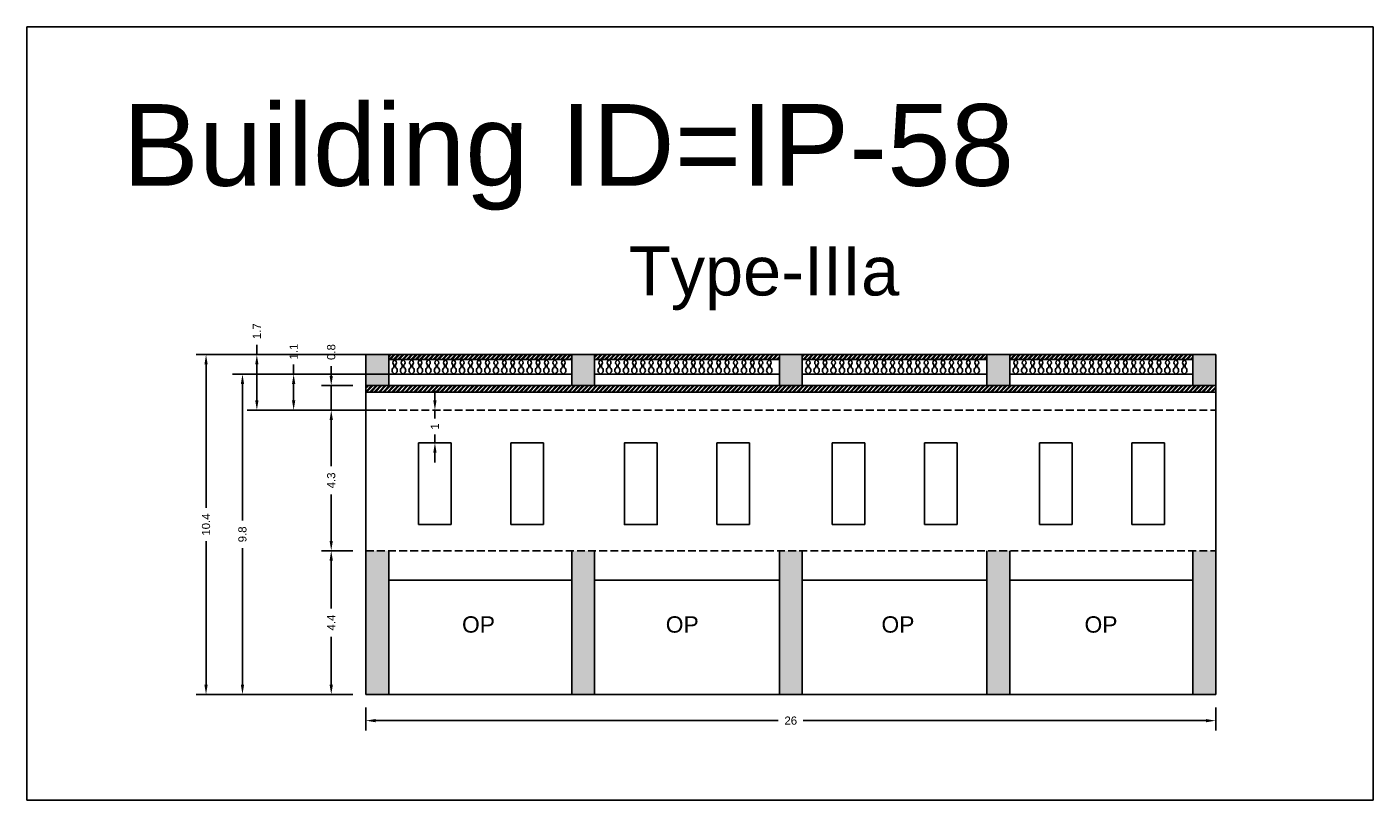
# Model space of a CAD drawing. Header units: metres. Extents: x 3416658 to 3417184, y -6712896 to -6712690.
# Tile 36 of 58: x 3417002 to 3417043, y -6712896 to -6712872. Entities that reach past the tile are written whole.
import ezdxf

# ---------------------------------------------------------------- set-up
doc = ezdxf.new("R2010")
doc.units = ezdxf.units.M
doc.linetypes.add('ACAD_ISO02W100', pattern=[15, 12, -3])
doc.layers.add('Dotted', color=7, linetype='ACAD_ISO02W100', plot=False)
doc.styles.get("Standard").update_dxf_attribs({"font": 'arial.ttf'})
doc.dimstyles.new('ISO-25', dxfattribs={"dimtxt": 0.25, "dimasz": 0.3, "dimexe": 0.3, "dimexo": 0.4, "dimgap": 0.2, "dimtad": 0, "dimdec": 1, "dimdsep": 46, "dimtxsty": 'Standard', "dimcen": 2.5, "dimadec": 0, "dimazin": 0, "dimtfac": 1, "dimtdec": 1, "dimtmove": 0, "dimatfit": 3, "dimfxl": 1, "dimarcsym": 0})
pattern_1 = [(45, (-12.63981, 26.99843), (-0.067351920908, 0.067351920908), []), (45, (-12.59491, 26.99843), (-0.067351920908, 0.067351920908), [])]

# ---------------------------------------------------------------- blocks, each defined once
blk = doc.blocks.new('*D514')
at = {"color": 0, "lineweight": -2, "transparency": 16777216}
for p, q in [((3417011.494, -6712888.209), (3417010.535, -6712888.209)), ((3417010.835, -6712888.509), (3417010.835, -6712889.977)), ((3417010.835, -6712892.309), (3417010.835, -6712890.841)), ((3417011.494, -6712892.609), (3417010.535, -6712892.609))]:
    blk.add_line(p, q, dxfattribs=at)
at = {"color": 0, "transparency": 16777216}
for points in [[(3417010.785, -6712888.509), (3417010.885, -6712888.509), (3417010.835, -6712888.209)], [(3417010.785, -6712892.309), (3417010.885, -6712892.309), (3417010.835, -6712892.609)]]:
    blk.add_solid(points, dxfattribs=at)
at = {"layer": 'Defpoints', "color": 0, "transparency": 16777216}
for p in [(3417010.835, -6712888.209), (3417011.894, -6712888.209), (3417011.894, -6712892.609)]:
    blk.add_point(p, dxfattribs=at)
at = {"color": 0, "transparency": 16777216, "insert": (3417010.835, -6712890.409), "char_height": 0.25, "attachment_point": 5, "rotation": 90}
blk.add_mtext('4.4', dxfattribs=at)
blk = doc.blocks.new('*D515')
at = {"color": 0, "lineweight": -2, "transparency": 16777216}
for p, q in [((3417011.494, -6712883.909), (3417010.535, -6712883.909)), ((3417010.835, -6712884.209), (3417010.835, -6712885.626)), ((3417010.835, -6712887.909), (3417010.835, -6712886.491)), ((3417011.494, -6712888.209), (3417010.535, -6712888.209))]:
    blk.add_line(p, q, dxfattribs=at)
at = {"color": 0, "transparency": 16777216}
for points in [[(3417010.785, -6712884.209), (3417010.885, -6712884.209), (3417010.835, -6712883.909)], [(3417010.785, -6712887.909), (3417010.885, -6712887.909), (3417010.835, -6712888.209)]]:
    blk.add_solid(points, dxfattribs=at)
at = {"layer": 'Defpoints', "color": 0, "transparency": 16777216}
for p in [(3417010.835, -6712883.909), (3417011.894, -6712883.909), (3417011.894, -6712888.209)]:
    blk.add_point(p, dxfattribs=at)
at = {"color": 0, "transparency": 16777216, "insert": (3417010.835, -6712886.059), "char_height": 0.25, "attachment_point": 5, "rotation": 90}
blk.add_mtext('4.3', dxfattribs=at)
blk = doc.blocks.new('*D516')
at = {"color": 0, "lineweight": -2, "transparency": 16777216}
for p, q in [((3417014.007, -6712883.609), (3417014.007, -6712883.309)), ((3417014.007, -6712883.909), (3417014.007, -6712884.163)), ((3417014.407, -6712883.909), (3417014.307, -6712883.909)), ((3417014.007, -6712884.909), (3417014.007, -6712884.655)), ((3417014.407, -6712884.909), (3417014.307, -6712884.909)), ((3417014.007, -6712885.209), (3417014.007, -6712885.509))]:
    blk.add_line(p, q, dxfattribs=at)
at = {"color": 0, "transparency": 16777216}
for points in [[(3417013.957, -6712883.609), (3417014.057, -6712883.609), (3417014.007, -6712883.909)], [(3417013.957, -6712885.209), (3417014.057, -6712885.209), (3417014.007, -6712884.909)]]:
    blk.add_solid(points, dxfattribs=at)
at = {"layer": 'Defpoints', "color": 0, "transparency": 16777216}
for p in [(3417014.007, -6712883.909), (3417014.007, -6712883.909), (3417014.007, -6712884.909)]:
    blk.add_point(p, dxfattribs=at)
at = {"color": 0, "transparency": 16777216, "insert": (3417014.007, -6712884.409), "char_height": 0.25, "attachment_point": 5, "rotation": 90}
blk.add_mtext('1', dxfattribs=at)
blk = doc.blocks.new('*D517')
at = {"color": 0, "lineweight": -2, "transparency": 16777216}
for p, q in [((3417010.835, -6712882.859), (3417010.835, -6712882.559)), ((3417011.494, -6712883.159), (3417010.535, -6712883.159)), ((3417010.835, -6712883.909), (3417010.835, -6712883.159)), ((3417011.494, -6712883.909), (3417010.535, -6712883.909)), ((3417010.835, -6712884.209), (3417010.835, -6712884.509))]:
    blk.add_line(p, q, dxfattribs=at)
at = {"color": 0, "transparency": 16777216}
for points in [[(3417010.785, -6712882.859), (3417010.885, -6712882.859), (3417010.835, -6712883.159)], [(3417010.785, -6712884.209), (3417010.885, -6712884.209), (3417010.835, -6712883.909)]]:
    blk.add_solid(points, dxfattribs=at)
at = {"layer": 'Defpoints', "color": 0, "transparency": 16777216}
for p in [(3417010.835, -6712883.159), (3417011.894, -6712883.159), (3417011.894, -6712883.909)]:
    blk.add_point(p, dxfattribs=at)
at = {"color": 0, "transparency": 16777216, "insert": (3417010.835, -6712882.131), "char_height": 0.25, "attachment_point": 5, "rotation": 90}
blk.add_mtext('0.8', dxfattribs=at)
blk = doc.blocks.new('*D518')
at = {"color": 0, "lineweight": -2, "transparency": 16777216}
for p, q in [((3417012.742, -6712882.809), (3417009.385, -6712882.809)), ((3417009.685, -6712882.809), (3417009.685, -6712882.509)), ((3417009.685, -6712883.609), (3417009.685, -6712883.109)), ((3417011.494, -6712883.909), (3417009.385, -6712883.909))]:
    blk.add_line(p, q, dxfattribs=at)
at = {"color": 0, "transparency": 16777216}
for points in [[(3417009.635, -6712883.109), (3417009.735, -6712883.109), (3417009.685, -6712882.809)], [(3417009.635, -6712883.609), (3417009.735, -6712883.609), (3417009.685, -6712883.909)]]:
    blk.add_solid(points, dxfattribs=at)
at = {"layer": 'Defpoints', "color": 0, "transparency": 16777216}
for p in [(3417009.685, -6712882.809), (3417013.142, -6712882.809), (3417011.894, -6712883.909)]:
    blk.add_point(p, dxfattribs=at)
at = {"color": 0, "transparency": 16777216, "insert": (3417009.685, -6712882.117), "char_height": 0.25, "attachment_point": 5, "rotation": 90}
blk.add_mtext('1.1', dxfattribs=at)
blk = doc.blocks.new('*D519')
at = {"color": 0, "lineweight": -2, "transparency": 16777216}
for p, q in [((3417008.559, -6712882.209), (3417008.559, -6712881.909)), ((3417012.509, -6712882.209), (3417008.259, -6712882.209)), ((3417008.559, -6712883.609), (3417008.559, -6712882.509)), ((3417012.509, -6712883.909), (3417008.259, -6712883.909))]:
    blk.add_line(p, q, dxfattribs=at)
at = {"color": 0, "transparency": 16777216}
for points in [[(3417008.509, -6712882.509), (3417008.609, -6712882.509), (3417008.559, -6712882.209)], [(3417008.509, -6712883.609), (3417008.609, -6712883.609), (3417008.559, -6712883.909)]]:
    blk.add_solid(points, dxfattribs=at)
at = {"layer": 'Defpoints', "color": 0, "transparency": 16777216}
for p in [(3417008.559, -6712882.209), (3417012.909, -6712882.209), (3417012.909, -6712883.909)]:
    blk.add_point(p, dxfattribs=at)
at = {"color": 0, "transparency": 16777216, "insert": (3417008.559, -6712881.493), "char_height": 0.25, "attachment_point": 5, "rotation": 90}
blk.add_mtext('1.7', dxfattribs=at)
blk = doc.blocks.new('*D520')
at = {"color": 0, "lineweight": -2, "transparency": 16777216}
for p, q in [((3417012.742, -6712882.809), (3417007.819, -6712882.809)), ((3417008.119, -6712883.109), (3417008.119, -6712887.281)), ((3417008.119, -6712892.309), (3417008.119, -6712888.136)), ((3417011.494, -6712892.609), (3417007.819, -6712892.609))]:
    blk.add_line(p, q, dxfattribs=at)
at = {"color": 0, "transparency": 16777216}
for points in [[(3417008.069, -6712883.109), (3417008.169, -6712883.109), (3417008.119, -6712882.809)], [(3417008.069, -6712892.309), (3417008.169, -6712892.309), (3417008.119, -6712892.609)]]:
    blk.add_solid(points, dxfattribs=at)
at = {"layer": 'Defpoints', "color": 0, "transparency": 16777216}
for p in [(3417008.119, -6712882.809), (3417013.142, -6712882.809), (3417011.894, -6712892.609)]:
    blk.add_point(p, dxfattribs=at)
at = {"color": 0, "transparency": 16777216, "insert": (3417008.119, -6712887.709), "char_height": 0.25, "attachment_point": 5, "rotation": 90}
blk.add_mtext('9.8', dxfattribs=at)
blk = doc.blocks.new('*D521')
at = {"color": 0, "lineweight": -2, "transparency": 16777216}
for p, q in [((3417011.894, -6712893.009), (3417011.894, -6712893.709)), ((3417037.894, -6712893.009), (3417037.894, -6712893.709)), ((3417012.194, -6712893.409), (3417024.513, -6712893.409)), ((3417037.594, -6712893.409), (3417025.275, -6712893.409))]:
    blk.add_line(p, q, dxfattribs=at)
at = {"color": 0, "transparency": 16777216}
for points in [[(3417012.194, -6712893.359), (3417012.194, -6712893.459), (3417011.894, -6712893.409)], [(3417037.594, -6712893.359), (3417037.594, -6712893.459), (3417037.894, -6712893.409)]]:
    blk.add_solid(points, dxfattribs=at)
at = {"layer": 'Defpoints', "color": 0, "transparency": 16777216}
for p in [(3417011.894, -6712892.609), (3417037.894, -6712892.609), (3417037.894, -6712893.409)]:
    blk.add_point(p, dxfattribs=at)
at = {"color": 0, "transparency": 16777216, "insert": (3417024.894, -6712893.409), "char_height": 0.25, "attachment_point": 5}
blk.add_mtext('26', dxfattribs=at)
blk = doc.blocks.new('*D522')
at = {"color": 0, "lineweight": -2, "transparency": 16777216}
for p, q in [((3417013.103, -6712882.209), (3417006.705, -6712882.209)), ((3417007.005, -6712882.509), (3417007.005, -6712886.896)), ((3417007.005, -6712892.309), (3417007.005, -6712887.921)), ((3417011.494, -6712892.609), (3417006.705, -6712892.609))]:
    blk.add_line(p, q, dxfattribs=at)
at = {"color": 0, "transparency": 16777216}
for points in [[(3417006.955, -6712882.509), (3417007.055, -6712882.509), (3417007.005, -6712882.209)], [(3417006.955, -6712892.309), (3417007.055, -6712892.309), (3417007.005, -6712892.609)]]:
    blk.add_solid(points, dxfattribs=at)
at = {"layer": 'Defpoints', "color": 0, "transparency": 16777216}
for p in [(3417007.005, -6712882.209), (3417013.503, -6712882.209), (3417011.894, -6712892.609)]:
    blk.add_point(p, dxfattribs=at)
at = {"color": 0, "transparency": 16777216, "insert": (3417007.005, -6712887.409), "char_height": 0.25, "attachment_point": 5, "rotation": 90}
blk.add_mtext('10.4', dxfattribs=at)

msp = doc.modelspace()

# ---------------------------------------------------------------- hatches: boundary and pattern name
h = msp.add_hatch(color=256)
h.dxf.hatch_style = 1
h.paths.add_polyline_path([(3417012.594, -6712882.209), (3417011.894, -6712882.209), (3417011.894, -6712883.159), (3417012.594, -6712883.159)])
h.paths.add_polyline_path([(3417018.894, -6712882.209), (3417018.194, -6712882.209), (3417018.194, -6712883.159), (3417018.894, -6712883.159)])
h.paths.add_polyline_path([(3417025.244, -6712882.209), (3417024.544, -6712882.209), (3417024.544, -6712883.159), (3417025.244, -6712883.159)])
h.paths.add_polyline_path([(3417031.594, -6712882.209), (3417030.894, -6712882.209), (3417030.894, -6712883.159), (3417031.594, -6712883.159)])
h.paths.add_polyline_path([(3417037.894, -6712882.209), (3417037.194, -6712882.209), (3417037.194, -6712883.159), (3417037.894, -6712883.159)])
h = msp.add_hatch()
h.set_pattern_fill('ANSI32', color=256, scale=0.01)
h.set_pattern_definition(pattern_1)
h.paths.add_polyline_path([(3417012.594, -6712882.209), (3417018.194, -6712882.209), (3417018.194, -6712882.359), (3417012.594, -6712882.359)])
h.paths.add_polyline_path([(3417018.894, -6712882.209), (3417024.544, -6712882.209), (3417024.544, -6712882.359), (3417018.894, -6712882.359)])
h = msp.add_hatch()
h.set_pattern_fill('ANSI32', color=256, scale=0.01)
h.set_pattern_definition(pattern_1)
h.paths.add_polyline_path([(3417037.194, -6712882.209), (3417031.594, -6712882.209), (3417031.594, -6712882.359), (3417037.194, -6712882.359)])
h.paths.add_polyline_path([(3417030.894, -6712882.209), (3417025.244, -6712882.209), (3417025.244, -6712882.359), (3417030.894, -6712882.359)])
h = msp.add_hatch()
h.set_pattern_fill('ANSI32', color=256, scale=0.01)
h.set_pattern_definition(pattern_1)
h.paths.add_polyline_path([(3417011.894, -6712883.159), (3417011.894, -6712883.359), (3417037.894, -6712883.359), (3417037.894, -6712883.159)])
h = msp.add_hatch(color=256)
h.dxf.hatch_style = 1
h.paths.add_polyline_path([(3417012.594, -6712888.209), (3417011.894, -6712888.209), (3417011.894, -6712892.609), (3417012.594, -6712892.609)])
h.paths.add_polyline_path([(3417018.894, -6712888.209), (3417018.194, -6712888.209), (3417018.194, -6712892.609), (3417018.894, -6712892.609)])
h.paths.add_polyline_path([(3417031.594, -6712888.209), (3417030.894, -6712888.209), (3417030.894, -6712892.609), (3417031.594, -6712892.609)])
h.paths.add_polyline_path([(3417025.244, -6712888.209), (3417024.544, -6712888.209), (3417024.544, -6712892.609), (3417025.244, -6712892.609)])
h.paths.add_polyline_path([(3417037.894, -6712888.209), (3417037.194, -6712888.209), (3417037.194, -6712892.609), (3417037.894, -6712892.609)])

# ---------------------------------------------------------------- linework, layer by layer
for points in [[(3417001.525, -6712872.183), (3417042.709, -6712872.183), (3417042.709, -6712895.839), (3417001.525, -6712895.839)], [(3417020.807, -6712884.909), (3417019.807, -6712884.909), (3417019.807, -6712887.409), (3417020.807, -6712887.409)], [(3417012.594, -6712889.109), (3417018.194, -6712889.109), (3417018.194, -6712892.609), (3417012.594, -6712892.609)]]:
    msp.add_lwpolyline(points, close=True)
for points in [[(3417011.894, -6712882.209), (3417011.894, -6712892.609)], [(3417011.894, -6712882.209), (3417037.894, -6712882.209)], [(3417012.594, -6712882.209), (3417012.594, -6712883.159)], [(3417012.594, -6712882.359), (3417018.194, -6712882.359)], [(3417018.194, -6712882.209), (3417018.194, -6712883.159)], [(3417018.894, -6712882.209), (3417018.894, -6712883.159)], [(3417018.894, -6712882.359), (3417024.544, -6712882.359)], [(3417024.544, -6712882.209), (3417024.544, -6712883.159)], [(3417025.244, -6712882.209), (3417025.244, -6712883.159)], [(3417025.244, -6712882.359), (3417030.894, -6712882.359)], [(3417030.894, -6712882.209), (3417030.894, -6712883.159)], [(3417031.594, -6712882.209), (3417031.594, -6712883.159)], [(3417031.594, -6712882.359), (3417037.194, -6712882.359)], [(3417037.194, -6712882.209), (3417037.194, -6712883.159)], [(3417037.894, -6712882.209), (3417037.894, -6712892.609)], [(3417012.594, -6712882.809), (3417018.194, -6712882.809)], [(3417018.894, -6712882.809), (3417024.544, -6712882.809)], [(3417025.244, -6712882.809), (3417030.894, -6712882.809)], [(3417031.594, -6712882.809), (3417037.194, -6712882.809)], [(3417011.894, -6712883.159), (3417037.894, -6712883.159)], [(3417011.894, -6712883.359), (3417037.894, -6712883.359)], [(3417013.507, -6712884.909), (3417014.507, -6712884.909)], [(3417013.507, -6712887.409), (3417013.507, -6712884.909)], [(3417014.507, -6712887.409), (3417014.507, -6712884.909)], [(3417016.332, -6712884.909), (3417017.332, -6712884.909)], [(3417016.332, -6712887.409), (3417016.332, -6712884.909)], [(3417017.332, -6712887.409), (3417017.332, -6712884.909)], [(3417022.632, -6712887.409), (3417022.632, -6712884.909)], [(3417022.632, -6712884.909), (3417023.632, -6712884.909)], [(3417023.632, -6712887.409), (3417023.632, -6712884.909)], [(3417026.157, -6712884.909), (3417027.157, -6712884.909)], [(3417026.157, -6712887.409), (3417026.157, -6712884.909)], [(3417027.157, -6712887.409), (3417027.157, -6712884.909)], [(3417028.982, -6712884.909), (3417029.982, -6712884.909)], [(3417028.982, -6712887.409), (3417028.982, -6712884.909)], [(3417029.982, -6712887.409), (3417029.982, -6712884.909)], [(3417032.507, -6712884.909), (3417033.507, -6712884.909)], [(3417032.507, -6712887.409), (3417032.507, -6712884.909)], [(3417033.507, -6712887.409), (3417033.507, -6712884.909)], [(3417035.332, -6712884.909), (3417036.332, -6712884.909)], [(3417035.332, -6712887.409), (3417035.332, -6712884.909)], [(3417036.332, -6712887.409), (3417036.332, -6712884.909)], [(3417013.507, -6712887.409), (3417014.507, -6712887.409)], [(3417016.332, -6712887.409), (3417017.332, -6712887.409)], [(3417022.632, -6712887.409), (3417023.632, -6712887.409)], [(3417026.157, -6712887.409), (3417027.157, -6712887.409)], [(3417028.982, -6712887.409), (3417029.982, -6712887.409)], [(3417032.507, -6712887.409), (3417033.507, -6712887.409)], [(3417035.332, -6712887.409), (3417036.332, -6712887.409)], [(3417012.594, -6712888.209), (3417012.594, -6712892.609)], [(3417018.194, -6712888.209), (3417018.194, -6712892.609)], [(3417018.894, -6712888.209), (3417018.894, -6712892.609)], [(3417024.544, -6712888.209), (3417024.544, -6712892.609)], [(3417025.244, -6712888.209), (3417025.244, -6712892.609)], [(3417030.894, -6712888.209), (3417030.894, -6712892.609)], [(3417031.594, -6712888.209), (3417031.594, -6712892.609)], [(3417037.194, -6712888.209), (3417037.194, -6712892.609)], [(3417012.594, -6712889.109), (3417018.194, -6712889.109)], [(3417018.894, -6712889.109), (3417024.544, -6712889.109)], [(3417025.244, -6712889.109), (3417030.894, -6712889.109)], [(3417031.594, -6712889.109), (3417037.194, -6712889.109)], [(3417011.894, -6712892.609), (3417037.894, -6712892.609)]]:
    msp.add_lwpolyline(points)
for points in [[(3417012.752, -6712882.359), (3417012.752, -6712882.39, 0.504557), (3417012.752, -6712882.525), (3417012.752, -6712882.599, 0.59952), (3417012.752, -6712882.786), (3417012.752, -6712882.809)], [(3417012.801, -6712882.809), (3417012.801, -6712882.786, 0.59952), (3417012.801, -6712882.599), (3417012.801, -6712882.525, 0.504557), (3417012.801, -6712882.39), (3417012.801, -6712882.359)], [(3417013.01, -6712882.359), (3417013.01, -6712882.39, 0.504557), (3417013.01, -6712882.525), (3417013.01, -6712882.599, 0.59952), (3417013.01, -6712882.786), (3417013.01, -6712882.809)], [(3417013.059, -6712882.809), (3417013.059, -6712882.786, 0.59952), (3417013.059, -6712882.599), (3417013.059, -6712882.525, 0.504557), (3417013.059, -6712882.39), (3417013.059, -6712882.359)], [(3417013.268, -6712882.359), (3417013.268, -6712882.39, 0.504557), (3417013.268, -6712882.525), (3417013.268, -6712882.599, 0.59952), (3417013.268, -6712882.786), (3417013.268, -6712882.809)], [(3417013.317, -6712882.809), (3417013.317, -6712882.786, 0.59952), (3417013.317, -6712882.599), (3417013.317, -6712882.525, 0.504557), (3417013.317, -6712882.39), (3417013.317, -6712882.359)], [(3417013.526, -6712882.359), (3417013.526, -6712882.39, 0.504557), (3417013.526, -6712882.525), (3417013.526, -6712882.599, 0.59952), (3417013.526, -6712882.786), (3417013.526, -6712882.809)], [(3417013.575, -6712882.809), (3417013.575, -6712882.786, 0.59952), (3417013.575, -6712882.599), (3417013.575, -6712882.525, 0.504557), (3417013.575, -6712882.39), (3417013.575, -6712882.359)], [(3417013.784, -6712882.359), (3417013.784, -6712882.39, 0.504557), (3417013.784, -6712882.525), (3417013.784, -6712882.599, 0.59952), (3417013.784, -6712882.786), (3417013.784, -6712882.809)], [(3417013.832, -6712882.809), (3417013.832, -6712882.786, 0.59952), (3417013.832, -6712882.599), (3417013.832, -6712882.525, 0.504557), (3417013.832, -6712882.39), (3417013.832, -6712882.359)], [(3417014.042, -6712882.359), (3417014.042, -6712882.39, 0.504557), (3417014.042, -6712882.525), (3417014.042, -6712882.599, 0.59952), (3417014.042, -6712882.786), (3417014.042, -6712882.809)], [(3417014.09, -6712882.809), (3417014.09, -6712882.786, 0.59952), (3417014.09, -6712882.599), (3417014.09, -6712882.525, 0.504557), (3417014.09, -6712882.39), (3417014.09, -6712882.359)], [(3417014.3, -6712882.359), (3417014.3, -6712882.39, 0.504557), (3417014.3, -6712882.525), (3417014.3, -6712882.599, 0.59952), (3417014.3, -6712882.786), (3417014.3, -6712882.809)], [(3417014.348, -6712882.809), (3417014.348, -6712882.786, 0.59952), (3417014.348, -6712882.599), (3417014.348, -6712882.525, 0.504557), (3417014.348, -6712882.39), (3417014.348, -6712882.359)], [(3417014.558, -6712882.359), (3417014.558, -6712882.39, 0.504557), (3417014.558, -6712882.525), (3417014.558, -6712882.599, 0.59952), (3417014.558, -6712882.786), (3417014.558, -6712882.809)], [(3417014.606, -6712882.809), (3417014.606, -6712882.786, 0.59952), (3417014.606, -6712882.599), (3417014.606, -6712882.525, 0.504557), (3417014.606, -6712882.39), (3417014.606, -6712882.359)], [(3417014.815, -6712882.359), (3417014.815, -6712882.39, 0.504557), (3417014.815, -6712882.525), (3417014.815, -6712882.599, 0.59952), (3417014.815, -6712882.786), (3417014.815, -6712882.809)], [(3417014.864, -6712882.809), (3417014.864, -6712882.786, 0.59952), (3417014.864, -6712882.599), (3417014.864, -6712882.525, 0.504557), (3417014.864, -6712882.39), (3417014.864, -6712882.359)], [(3417015.073, -6712882.359), (3417015.073, -6712882.39, 0.504557), (3417015.073, -6712882.525), (3417015.073, -6712882.599, 0.59952), (3417015.073, -6712882.786), (3417015.073, -6712882.809)], [(3417015.122, -6712882.809), (3417015.122, -6712882.786, 0.59952), (3417015.122, -6712882.599), (3417015.122, -6712882.525, 0.504557), (3417015.122, -6712882.39), (3417015.122, -6712882.359)], [(3417015.331, -6712882.359), (3417015.331, -6712882.39, 0.504557), (3417015.331, -6712882.525), (3417015.331, -6712882.599, 0.59952), (3417015.331, -6712882.786), (3417015.331, -6712882.809)], [(3417015.38, -6712882.809), (3417015.38, -6712882.786, 0.59952), (3417015.38, -6712882.599), (3417015.38, -6712882.525, 0.504557), (3417015.38, -6712882.39), (3417015.38, -6712882.359)], [(3417015.589, -6712882.359), (3417015.589, -6712882.39, 0.504557), (3417015.589, -6712882.525), (3417015.589, -6712882.599, 0.59952), (3417015.589, -6712882.786), (3417015.589, -6712882.809)], [(3417015.638, -6712882.809), (3417015.638, -6712882.786, 0.59952), (3417015.638, -6712882.599), (3417015.638, -6712882.525, 0.504557), (3417015.638, -6712882.39), (3417015.638, -6712882.359)], [(3417015.847, -6712882.359), (3417015.847, -6712882.39, 0.504557), (3417015.847, -6712882.525), (3417015.847, -6712882.599, 0.59952), (3417015.847, -6712882.786), (3417015.847, -6712882.809)], [(3417015.896, -6712882.809), (3417015.896, -6712882.786, 0.59952), (3417015.896, -6712882.599), (3417015.896, -6712882.525, 0.504557), (3417015.896, -6712882.39), (3417015.896, -6712882.359)], [(3417016.105, -6712882.359), (3417016.105, -6712882.39, 0.504557), (3417016.105, -6712882.525), (3417016.105, -6712882.599, 0.59952), (3417016.105, -6712882.786), (3417016.105, -6712882.809)], [(3417016.154, -6712882.809), (3417016.154, -6712882.786, 0.59952), (3417016.154, -6712882.599), (3417016.154, -6712882.525, 0.504557), (3417016.154, -6712882.39), (3417016.154, -6712882.359)], [(3417016.363, -6712882.359), (3417016.363, -6712882.39, 0.504557), (3417016.363, -6712882.525), (3417016.363, -6712882.599, 0.59952), (3417016.363, -6712882.786), (3417016.363, -6712882.809)], [(3417016.411, -6712882.809), (3417016.411, -6712882.786, 0.59952), (3417016.411, -6712882.599), (3417016.411, -6712882.525, 0.504557), (3417016.411, -6712882.39), (3417016.411, -6712882.359)], [(3417016.621, -6712882.359), (3417016.621, -6712882.39, 0.504557), (3417016.621, -6712882.525), (3417016.621, -6712882.599, 0.59952), (3417016.621, -6712882.786), (3417016.621, -6712882.809)], [(3417016.669, -6712882.809), (3417016.669, -6712882.786, 0.59952), (3417016.669, -6712882.599), (3417016.669, -6712882.525, 0.504557), (3417016.669, -6712882.39), (3417016.669, -6712882.359)], [(3417016.879, -6712882.359), (3417016.879, -6712882.39, 0.504557), (3417016.879, -6712882.525), (3417016.879, -6712882.599, 0.59952), (3417016.879, -6712882.786), (3417016.879, -6712882.809)], [(3417016.927, -6712882.809), (3417016.927, -6712882.786, 0.59952), (3417016.927, -6712882.599), (3417016.927, -6712882.525, 0.504557), (3417016.927, -6712882.39), (3417016.927, -6712882.359)], [(3417017.137, -6712882.359), (3417017.137, -6712882.39, 0.504557), (3417017.137, -6712882.525), (3417017.137, -6712882.599, 0.59952), (3417017.137, -6712882.786), (3417017.137, -6712882.809)], [(3417017.185, -6712882.809), (3417017.185, -6712882.786, 0.59952), (3417017.185, -6712882.599), (3417017.185, -6712882.525, 0.504557), (3417017.185, -6712882.39), (3417017.185, -6712882.359)], [(3417017.394, -6712882.359), (3417017.394, -6712882.39, 0.504557), (3417017.394, -6712882.525), (3417017.394, -6712882.599, 0.59952), (3417017.394, -6712882.786), (3417017.394, -6712882.809)], [(3417017.443, -6712882.809), (3417017.443, -6712882.786, 0.59952), (3417017.443, -6712882.599), (3417017.443, -6712882.525, 0.504557), (3417017.443, -6712882.39), (3417017.443, -6712882.359)], [(3417017.652, -6712882.359), (3417017.652, -6712882.39, 0.504557), (3417017.652, -6712882.525), (3417017.652, -6712882.599, 0.59952), (3417017.652, -6712882.786), (3417017.652, -6712882.809)], [(3417017.701, -6712882.809), (3417017.701, -6712882.786, 0.59952), (3417017.701, -6712882.599), (3417017.701, -6712882.525, 0.504557), (3417017.701, -6712882.39), (3417017.701, -6712882.359)], [(3417017.91, -6712882.359), (3417017.91, -6712882.39, 0.504557), (3417017.91, -6712882.525), (3417017.91, -6712882.599, 0.59952), (3417017.91, -6712882.786), (3417017.91, -6712882.809)], [(3417017.959, -6712882.809), (3417017.959, -6712882.786, 0.59952), (3417017.959, -6712882.599), (3417017.959, -6712882.525, 0.504557), (3417017.959, -6712882.39), (3417017.959, -6712882.359)], [(3417019.052, -6712882.359), (3417019.052, -6712882.39, 0.504557), (3417019.052, -6712882.525), (3417019.052, -6712882.599, 0.59952), (3417019.052, -6712882.786), (3417019.052, -6712882.809)], [(3417019.101, -6712882.809), (3417019.101, -6712882.786, 0.59952), (3417019.101, -6712882.599), (3417019.101, -6712882.525, 0.504557), (3417019.101, -6712882.39), (3417019.101, -6712882.359)], [(3417019.31, -6712882.359), (3417019.31, -6712882.39, 0.504557), (3417019.31, -6712882.525), (3417019.31, -6712882.599, 0.59952), (3417019.31, -6712882.786), (3417019.31, -6712882.809)], [(3417019.359, -6712882.809), (3417019.359, -6712882.786, 0.59952), (3417019.359, -6712882.599), (3417019.359, -6712882.525, 0.504557), (3417019.359, -6712882.39), (3417019.359, -6712882.359)], [(3417019.568, -6712882.359), (3417019.568, -6712882.39, 0.504557), (3417019.568, -6712882.525), (3417019.568, -6712882.599, 0.59952), (3417019.568, -6712882.786), (3417019.568, -6712882.809)], [(3417019.617, -6712882.809), (3417019.617, -6712882.786, 0.59952), (3417019.617, -6712882.599), (3417019.617, -6712882.525, 0.504557), (3417019.617, -6712882.39), (3417019.617, -6712882.359)], [(3417019.826, -6712882.359), (3417019.826, -6712882.39, 0.504557), (3417019.826, -6712882.525), (3417019.826, -6712882.599, 0.59952), (3417019.826, -6712882.786), (3417019.826, -6712882.809)], [(3417019.875, -6712882.809), (3417019.875, -6712882.786, 0.59952), (3417019.875, -6712882.599), (3417019.875, -6712882.525, 0.504557), (3417019.875, -6712882.39), (3417019.875, -6712882.359)], [(3417020.084, -6712882.359), (3417020.084, -6712882.39, 0.504557), (3417020.084, -6712882.525), (3417020.084, -6712882.599, 0.59952), (3417020.084, -6712882.786), (3417020.084, -6712882.809)], [(3417020.132, -6712882.809), (3417020.132, -6712882.786, 0.59952), (3417020.132, -6712882.599), (3417020.132, -6712882.525, 0.504557), (3417020.132, -6712882.39), (3417020.132, -6712882.359)], [(3417020.342, -6712882.359), (3417020.342, -6712882.39, 0.504557), (3417020.342, -6712882.525), (3417020.342, -6712882.599, 0.59952), (3417020.342, -6712882.786), (3417020.342, -6712882.809)], [(3417020.39, -6712882.809), (3417020.39, -6712882.786, 0.59952), (3417020.39, -6712882.599), (3417020.39, -6712882.525, 0.504557), (3417020.39, -6712882.39), (3417020.39, -6712882.359)], [(3417020.6, -6712882.359), (3417020.6, -6712882.39, 0.504557), (3417020.6, -6712882.525), (3417020.6, -6712882.599, 0.59952), (3417020.6, -6712882.786), (3417020.6, -6712882.809)], [(3417020.648, -6712882.809), (3417020.648, -6712882.786, 0.59952), (3417020.648, -6712882.599), (3417020.648, -6712882.525, 0.504557), (3417020.648, -6712882.39), (3417020.648, -6712882.359)], [(3417020.858, -6712882.359), (3417020.858, -6712882.39, 0.504557), (3417020.858, -6712882.525), (3417020.858, -6712882.599, 0.59952), (3417020.858, -6712882.786), (3417020.858, -6712882.809)], [(3417020.906, -6712882.809), (3417020.906, -6712882.786, 0.59952), (3417020.906, -6712882.599), (3417020.906, -6712882.525, 0.504557), (3417020.906, -6712882.39), (3417020.906, -6712882.359)], [(3417021.115, -6712882.359), (3417021.115, -6712882.39, 0.504557), (3417021.115, -6712882.525), (3417021.115, -6712882.599, 0.59952), (3417021.115, -6712882.786), (3417021.115, -6712882.809)], [(3417021.164, -6712882.809), (3417021.164, -6712882.786, 0.59952), (3417021.164, -6712882.599), (3417021.164, -6712882.525, 0.504557), (3417021.164, -6712882.39), (3417021.164, -6712882.359)], [(3417021.373, -6712882.359), (3417021.373, -6712882.39, 0.504557), (3417021.373, -6712882.525), (3417021.373, -6712882.599, 0.59952), (3417021.373, -6712882.786), (3417021.373, -6712882.809)], [(3417021.422, -6712882.809), (3417021.422, -6712882.786, 0.59952), (3417021.422, -6712882.599), (3417021.422, -6712882.525, 0.504557), (3417021.422, -6712882.39), (3417021.422, -6712882.359)], [(3417021.631, -6712882.359), (3417021.631, -6712882.39, 0.504557), (3417021.631, -6712882.525), (3417021.631, -6712882.599, 0.59952), (3417021.631, -6712882.786), (3417021.631, -6712882.809)], [(3417021.68, -6712882.809), (3417021.68, -6712882.786, 0.59952), (3417021.68, -6712882.599), (3417021.68, -6712882.525, 0.504557), (3417021.68, -6712882.39), (3417021.68, -6712882.359)], [(3417021.889, -6712882.359), (3417021.889, -6712882.39, 0.504557), (3417021.889, -6712882.525), (3417021.889, -6712882.599, 0.59952), (3417021.889, -6712882.786), (3417021.889, -6712882.809)], [(3417021.938, -6712882.809), (3417021.938, -6712882.786, 0.59952), (3417021.938, -6712882.599), (3417021.938, -6712882.525, 0.504557), (3417021.938, -6712882.39), (3417021.938, -6712882.359)], [(3417022.147, -6712882.359), (3417022.147, -6712882.39, 0.504557), (3417022.147, -6712882.525), (3417022.147, -6712882.599, 0.59952), (3417022.147, -6712882.786), (3417022.147, -6712882.809)], [(3417022.196, -6712882.809), (3417022.196, -6712882.786, 0.59952), (3417022.196, -6712882.599), (3417022.196, -6712882.525, 0.504557), (3417022.196, -6712882.39), (3417022.196, -6712882.359)], [(3417022.405, -6712882.359), (3417022.405, -6712882.39, 0.504557), (3417022.405, -6712882.525), (3417022.405, -6712882.599, 0.59952), (3417022.405, -6712882.786), (3417022.405, -6712882.809)], [(3417022.454, -6712882.809), (3417022.454, -6712882.786, 0.59952), (3417022.454, -6712882.599), (3417022.454, -6712882.525, 0.504557), (3417022.454, -6712882.39), (3417022.454, -6712882.359)], [(3417022.663, -6712882.359), (3417022.663, -6712882.39, 0.504557), (3417022.663, -6712882.525), (3417022.663, -6712882.599, 0.59952), (3417022.663, -6712882.786), (3417022.663, -6712882.809)], [(3417022.711, -6712882.809), (3417022.711, -6712882.786, 0.59952), (3417022.711, -6712882.599), (3417022.711, -6712882.525, 0.504557), (3417022.711, -6712882.39), (3417022.711, -6712882.359)], [(3417022.921, -6712882.359), (3417022.921, -6712882.39, 0.504557), (3417022.921, -6712882.525), (3417022.921, -6712882.599, 0.59952), (3417022.921, -6712882.786), (3417022.921, -6712882.809)], [(3417022.969, -6712882.809), (3417022.969, -6712882.786, 0.59952), (3417022.969, -6712882.599), (3417022.969, -6712882.525, 0.504557), (3417022.969, -6712882.39), (3417022.969, -6712882.359)], [(3417023.179, -6712882.359), (3417023.179, -6712882.39, 0.504557), (3417023.179, -6712882.525), (3417023.179, -6712882.599, 0.59952), (3417023.179, -6712882.786), (3417023.179, -6712882.809)], [(3417023.227, -6712882.809), (3417023.227, -6712882.786, 0.59952), (3417023.227, -6712882.599), (3417023.227, -6712882.525, 0.504557), (3417023.227, -6712882.39), (3417023.227, -6712882.359)], [(3417023.437, -6712882.359), (3417023.437, -6712882.39, 0.504557), (3417023.437, -6712882.525), (3417023.437, -6712882.599, 0.59952), (3417023.437, -6712882.786), (3417023.437, -6712882.809)], [(3417023.485, -6712882.809), (3417023.485, -6712882.786, 0.59952), (3417023.485, -6712882.599), (3417023.485, -6712882.525, 0.504557), (3417023.485, -6712882.39), (3417023.485, -6712882.359)], [(3417023.694, -6712882.359), (3417023.694, -6712882.39, 0.504557), (3417023.694, -6712882.525), (3417023.694, -6712882.599, 0.59952), (3417023.694, -6712882.786), (3417023.694, -6712882.809)], [(3417023.743, -6712882.809), (3417023.743, -6712882.786, 0.59952), (3417023.743, -6712882.599), (3417023.743, -6712882.525, 0.504557), (3417023.743, -6712882.39), (3417023.743, -6712882.359)], [(3417023.952, -6712882.359), (3417023.952, -6712882.39, 0.504557), (3417023.952, -6712882.525), (3417023.952, -6712882.599, 0.59952), (3417023.952, -6712882.786), (3417023.952, -6712882.809)], [(3417024.001, -6712882.809), (3417024.001, -6712882.786, 0.59952), (3417024.001, -6712882.599), (3417024.001, -6712882.525, 0.504557), (3417024.001, -6712882.39), (3417024.001, -6712882.359)], [(3417024.21, -6712882.359), (3417024.21, -6712882.39, 0.504557), (3417024.21, -6712882.525), (3417024.21, -6712882.599, 0.59952), (3417024.21, -6712882.786), (3417024.21, -6712882.809)], [(3417024.259, -6712882.809), (3417024.259, -6712882.786, 0.59952), (3417024.259, -6712882.599), (3417024.259, -6712882.525, 0.504557), (3417024.259, -6712882.39), (3417024.259, -6712882.359)], [(3417025.402, -6712882.359), (3417025.402, -6712882.39, 0.504557), (3417025.402, -6712882.525), (3417025.402, -6712882.599, 0.59952), (3417025.402, -6712882.786), (3417025.402, -6712882.809)], [(3417025.451, -6712882.809), (3417025.451, -6712882.786, 0.59952), (3417025.451, -6712882.599), (3417025.451, -6712882.525, 0.504557), (3417025.451, -6712882.39), (3417025.451, -6712882.359)], [(3417025.66, -6712882.359), (3417025.66, -6712882.39, 0.504557), (3417025.66, -6712882.525), (3417025.66, -6712882.599, 0.59952), (3417025.66, -6712882.786), (3417025.66, -6712882.809)], [(3417025.709, -6712882.809), (3417025.709, -6712882.786, 0.59952), (3417025.709, -6712882.599), (3417025.709, -6712882.525, 0.504557), (3417025.709, -6712882.39), (3417025.709, -6712882.359)], [(3417025.918, -6712882.359), (3417025.918, -6712882.39, 0.504557), (3417025.918, -6712882.525), (3417025.918, -6712882.599, 0.59952), (3417025.918, -6712882.786), (3417025.918, -6712882.809)], [(3417025.967, -6712882.809), (3417025.967, -6712882.786, 0.59952), (3417025.967, -6712882.599), (3417025.967, -6712882.525, 0.504557), (3417025.967, -6712882.39), (3417025.967, -6712882.359)], [(3417026.176, -6712882.359), (3417026.176, -6712882.39, 0.504557), (3417026.176, -6712882.525), (3417026.176, -6712882.599, 0.59952), (3417026.176, -6712882.786), (3417026.176, -6712882.809)], [(3417026.225, -6712882.809), (3417026.225, -6712882.786, 0.59952), (3417026.225, -6712882.599), (3417026.225, -6712882.525, 0.504557), (3417026.225, -6712882.39), (3417026.225, -6712882.359)], [(3417026.434, -6712882.359), (3417026.434, -6712882.39, 0.504557), (3417026.434, -6712882.525), (3417026.434, -6712882.599, 0.59952), (3417026.434, -6712882.786), (3417026.434, -6712882.809)], [(3417026.482, -6712882.809), (3417026.482, -6712882.786, 0.59952), (3417026.482, -6712882.599), (3417026.482, -6712882.525, 0.504557), (3417026.482, -6712882.39), (3417026.482, -6712882.359)], [(3417026.692, -6712882.359), (3417026.692, -6712882.39, 0.504557), (3417026.692, -6712882.525), (3417026.692, -6712882.599, 0.59952), (3417026.692, -6712882.786), (3417026.692, -6712882.809)], [(3417026.74, -6712882.809), (3417026.74, -6712882.786, 0.59952), (3417026.74, -6712882.599), (3417026.74, -6712882.525, 0.504557), (3417026.74, -6712882.39), (3417026.74, -6712882.359)], [(3417026.95, -6712882.359), (3417026.95, -6712882.39, 0.504557), (3417026.95, -6712882.525), (3417026.95, -6712882.599, 0.59952), (3417026.95, -6712882.786), (3417026.95, -6712882.809)], [(3417026.998, -6712882.809), (3417026.998, -6712882.786, 0.59952), (3417026.998, -6712882.599), (3417026.998, -6712882.525, 0.504557), (3417026.998, -6712882.39), (3417026.998, -6712882.359)], [(3417027.208, -6712882.359), (3417027.208, -6712882.39, 0.504557), (3417027.208, -6712882.525), (3417027.208, -6712882.599, 0.59952), (3417027.208, -6712882.786), (3417027.208, -6712882.809)], [(3417027.256, -6712882.809), (3417027.256, -6712882.786, 0.59952), (3417027.256, -6712882.599), (3417027.256, -6712882.525, 0.504557), (3417027.256, -6712882.39), (3417027.256, -6712882.359)], [(3417027.465, -6712882.359), (3417027.465, -6712882.39, 0.504557), (3417027.465, -6712882.525), (3417027.465, -6712882.599, 0.59952), (3417027.465, -6712882.786), (3417027.465, -6712882.809)], [(3417027.514, -6712882.809), (3417027.514, -6712882.786, 0.59952), (3417027.514, -6712882.599), (3417027.514, -6712882.525, 0.504557), (3417027.514, -6712882.39), (3417027.514, -6712882.359)], [(3417027.723, -6712882.359), (3417027.723, -6712882.39, 0.504557), (3417027.723, -6712882.525), (3417027.723, -6712882.599, 0.59952), (3417027.723, -6712882.786), (3417027.723, -6712882.809)], [(3417027.772, -6712882.809), (3417027.772, -6712882.786, 0.59952), (3417027.772, -6712882.599), (3417027.772, -6712882.525, 0.504557), (3417027.772, -6712882.39), (3417027.772, -6712882.359)], [(3417027.981, -6712882.359), (3417027.981, -6712882.39, 0.504557), (3417027.981, -6712882.525), (3417027.981, -6712882.599, 0.59952), (3417027.981, -6712882.786), (3417027.981, -6712882.809)], [(3417028.03, -6712882.809), (3417028.03, -6712882.786, 0.59952), (3417028.03, -6712882.599), (3417028.03, -6712882.525, 0.504557), (3417028.03, -6712882.39), (3417028.03, -6712882.359)], [(3417028.239, -6712882.359), (3417028.239, -6712882.39, 0.504557), (3417028.239, -6712882.525), (3417028.239, -6712882.599, 0.59952), (3417028.239, -6712882.786), (3417028.239, -6712882.809)], [(3417028.288, -6712882.809), (3417028.288, -6712882.786, 0.59952), (3417028.288, -6712882.599), (3417028.288, -6712882.525, 0.504557), (3417028.288, -6712882.39), (3417028.288, -6712882.359)], [(3417028.497, -6712882.359), (3417028.497, -6712882.39, 0.504557), (3417028.497, -6712882.525), (3417028.497, -6712882.599, 0.59952), (3417028.497, -6712882.786), (3417028.497, -6712882.809)], [(3417028.546, -6712882.809), (3417028.546, -6712882.786, 0.59952), (3417028.546, -6712882.599), (3417028.546, -6712882.525, 0.504557), (3417028.546, -6712882.39), (3417028.546, -6712882.359)], [(3417028.755, -6712882.359), (3417028.755, -6712882.39, 0.504557), (3417028.755, -6712882.525), (3417028.755, -6712882.599, 0.59952), (3417028.755, -6712882.786), (3417028.755, -6712882.809)], [(3417028.804, -6712882.809), (3417028.804, -6712882.786, 0.59952), (3417028.804, -6712882.599), (3417028.804, -6712882.525, 0.504557), (3417028.804, -6712882.39), (3417028.804, -6712882.359)], [(3417029.013, -6712882.359), (3417029.013, -6712882.39, 0.504557), (3417029.013, -6712882.525), (3417029.013, -6712882.599, 0.59952), (3417029.013, -6712882.786), (3417029.013, -6712882.809)], [(3417029.061, -6712882.809), (3417029.061, -6712882.786, 0.59952), (3417029.061, -6712882.599), (3417029.061, -6712882.525, 0.504557), (3417029.061, -6712882.39), (3417029.061, -6712882.359)], [(3417029.271, -6712882.359), (3417029.271, -6712882.39, 0.504557), (3417029.271, -6712882.525), (3417029.271, -6712882.599, 0.59952), (3417029.271, -6712882.786), (3417029.271, -6712882.809)], [(3417029.319, -6712882.809), (3417029.319, -6712882.786, 0.59952), (3417029.319, -6712882.599), (3417029.319, -6712882.525, 0.504557), (3417029.319, -6712882.39), (3417029.319, -6712882.359)], [(3417029.529, -6712882.359), (3417029.529, -6712882.39, 0.504557), (3417029.529, -6712882.525), (3417029.529, -6712882.599, 0.59952), (3417029.529, -6712882.786), (3417029.529, -6712882.809)], [(3417029.577, -6712882.809), (3417029.577, -6712882.786, 0.59952), (3417029.577, -6712882.599), (3417029.577, -6712882.525, 0.504557), (3417029.577, -6712882.39), (3417029.577, -6712882.359)], [(3417029.787, -6712882.359), (3417029.787, -6712882.39, 0.504557), (3417029.787, -6712882.525), (3417029.787, -6712882.599, 0.59952), (3417029.787, -6712882.786), (3417029.787, -6712882.809)], [(3417029.835, -6712882.809), (3417029.835, -6712882.786, 0.59952), (3417029.835, -6712882.599), (3417029.835, -6712882.525, 0.504557), (3417029.835, -6712882.39), (3417029.835, -6712882.359)], [(3417030.044, -6712882.359), (3417030.044, -6712882.39, 0.504557), (3417030.044, -6712882.525), (3417030.044, -6712882.599, 0.59952), (3417030.044, -6712882.786), (3417030.044, -6712882.809)], [(3417030.093, -6712882.809), (3417030.093, -6712882.786, 0.59952), (3417030.093, -6712882.599), (3417030.093, -6712882.525, 0.504557), (3417030.093, -6712882.39), (3417030.093, -6712882.359)], [(3417030.302, -6712882.359), (3417030.302, -6712882.39, 0.504557), (3417030.302, -6712882.525), (3417030.302, -6712882.599, 0.59952), (3417030.302, -6712882.786), (3417030.302, -6712882.809)], [(3417030.351, -6712882.809), (3417030.351, -6712882.786, 0.59952), (3417030.351, -6712882.599), (3417030.351, -6712882.525, 0.504557), (3417030.351, -6712882.39), (3417030.351, -6712882.359)], [(3417030.56, -6712882.359), (3417030.56, -6712882.39, 0.504557), (3417030.56, -6712882.525), (3417030.56, -6712882.599, 0.59952), (3417030.56, -6712882.786), (3417030.56, -6712882.809)], [(3417030.609, -6712882.809), (3417030.609, -6712882.786, 0.59952), (3417030.609, -6712882.599), (3417030.609, -6712882.525, 0.504557), (3417030.609, -6712882.39), (3417030.609, -6712882.359)], [(3417031.752, -6712882.359), (3417031.752, -6712882.39, 0.504557), (3417031.752, -6712882.525), (3417031.752, -6712882.599, 0.59952), (3417031.752, -6712882.786), (3417031.752, -6712882.809)], [(3417031.801, -6712882.809), (3417031.801, -6712882.786, 0.59952), (3417031.801, -6712882.599), (3417031.801, -6712882.525, 0.504557), (3417031.801, -6712882.39), (3417031.801, -6712882.359)], [(3417032.01, -6712882.359), (3417032.01, -6712882.39, 0.504557), (3417032.01, -6712882.525), (3417032.01, -6712882.599, 0.59952), (3417032.01, -6712882.786), (3417032.01, -6712882.809)], [(3417032.059, -6712882.809), (3417032.059, -6712882.786, 0.59952), (3417032.059, -6712882.599), (3417032.059, -6712882.525, 0.504557), (3417032.059, -6712882.39), (3417032.059, -6712882.359)], [(3417032.268, -6712882.359), (3417032.268, -6712882.39, 0.504557), (3417032.268, -6712882.525), (3417032.268, -6712882.599, 0.59952), (3417032.268, -6712882.786), (3417032.268, -6712882.809)], [(3417032.317, -6712882.809), (3417032.317, -6712882.786, 0.59952), (3417032.317, -6712882.599), (3417032.317, -6712882.525, 0.504557), (3417032.317, -6712882.39), (3417032.317, -6712882.359)], [(3417032.526, -6712882.359), (3417032.526, -6712882.39, 0.504557), (3417032.526, -6712882.525), (3417032.526, -6712882.599, 0.59952), (3417032.526, -6712882.786), (3417032.526, -6712882.809)], [(3417032.575, -6712882.809), (3417032.575, -6712882.786, 0.59952), (3417032.575, -6712882.599), (3417032.575, -6712882.525, 0.504557), (3417032.575, -6712882.39), (3417032.575, -6712882.359)], [(3417032.784, -6712882.359), (3417032.784, -6712882.39, 0.504557), (3417032.784, -6712882.525), (3417032.784, -6712882.599, 0.59952), (3417032.784, -6712882.786), (3417032.784, -6712882.809)], [(3417032.832, -6712882.809), (3417032.832, -6712882.786, 0.59952), (3417032.832, -6712882.599), (3417032.832, -6712882.525, 0.504557), (3417032.832, -6712882.39), (3417032.832, -6712882.359)], [(3417033.042, -6712882.359), (3417033.042, -6712882.39, 0.504557), (3417033.042, -6712882.525), (3417033.042, -6712882.599, 0.59952), (3417033.042, -6712882.786), (3417033.042, -6712882.809)], [(3417033.09, -6712882.809), (3417033.09, -6712882.786, 0.59952), (3417033.09, -6712882.599), (3417033.09, -6712882.525, 0.504557), (3417033.09, -6712882.39), (3417033.09, -6712882.359)], [(3417033.3, -6712882.359), (3417033.3, -6712882.39, 0.504557), (3417033.3, -6712882.525), (3417033.3, -6712882.599, 0.59952), (3417033.3, -6712882.786), (3417033.3, -6712882.809)], [(3417033.348, -6712882.809), (3417033.348, -6712882.786, 0.59952), (3417033.348, -6712882.599), (3417033.348, -6712882.525, 0.504557), (3417033.348, -6712882.39), (3417033.348, -6712882.359)], [(3417033.558, -6712882.359), (3417033.558, -6712882.39, 0.504557), (3417033.558, -6712882.525), (3417033.558, -6712882.599, 0.59952), (3417033.558, -6712882.786), (3417033.558, -6712882.809)], [(3417033.606, -6712882.809), (3417033.606, -6712882.786, 0.59952), (3417033.606, -6712882.599), (3417033.606, -6712882.525, 0.504557), (3417033.606, -6712882.39), (3417033.606, -6712882.359)], [(3417033.815, -6712882.359), (3417033.815, -6712882.39, 0.504557), (3417033.815, -6712882.525), (3417033.815, -6712882.599, 0.59952), (3417033.815, -6712882.786), (3417033.815, -6712882.809)], [(3417033.864, -6712882.809), (3417033.864, -6712882.786, 0.59952), (3417033.864, -6712882.599), (3417033.864, -6712882.525, 0.504557), (3417033.864, -6712882.39), (3417033.864, -6712882.359)], [(3417034.073, -6712882.359), (3417034.073, -6712882.39, 0.504557), (3417034.073, -6712882.525), (3417034.073, -6712882.599, 0.59952), (3417034.073, -6712882.786), (3417034.073, -6712882.809)], [(3417034.122, -6712882.809), (3417034.122, -6712882.786, 0.59952), (3417034.122, -6712882.599), (3417034.122, -6712882.525, 0.504557), (3417034.122, -6712882.39), (3417034.122, -6712882.359)], [(3417034.331, -6712882.359), (3417034.331, -6712882.39, 0.504557), (3417034.331, -6712882.525), (3417034.331, -6712882.599, 0.59952), (3417034.331, -6712882.786), (3417034.331, -6712882.809)], [(3417034.38, -6712882.809), (3417034.38, -6712882.786, 0.59952), (3417034.38, -6712882.599), (3417034.38, -6712882.525, 0.504557), (3417034.38, -6712882.39), (3417034.38, -6712882.359)], [(3417034.589, -6712882.359), (3417034.589, -6712882.39, 0.504557), (3417034.589, -6712882.525), (3417034.589, -6712882.599, 0.59952), (3417034.589, -6712882.786), (3417034.589, -6712882.809)], [(3417034.638, -6712882.809), (3417034.638, -6712882.786, 0.59952), (3417034.638, -6712882.599), (3417034.638, -6712882.525, 0.504557), (3417034.638, -6712882.39), (3417034.638, -6712882.359)], [(3417034.847, -6712882.359), (3417034.847, -6712882.39, 0.504557), (3417034.847, -6712882.525), (3417034.847, -6712882.599, 0.59952), (3417034.847, -6712882.786), (3417034.847, -6712882.809)], [(3417034.896, -6712882.809), (3417034.896, -6712882.786, 0.59952), (3417034.896, -6712882.599), (3417034.896, -6712882.525, 0.504557), (3417034.896, -6712882.39), (3417034.896, -6712882.359)], [(3417035.105, -6712882.359), (3417035.105, -6712882.39, 0.504557), (3417035.105, -6712882.525), (3417035.105, -6712882.599, 0.59952), (3417035.105, -6712882.786), (3417035.105, -6712882.809)], [(3417035.154, -6712882.809), (3417035.154, -6712882.786, 0.59952), (3417035.154, -6712882.599), (3417035.154, -6712882.525, 0.504557), (3417035.154, -6712882.39), (3417035.154, -6712882.359)], [(3417035.363, -6712882.359), (3417035.363, -6712882.39, 0.504557), (3417035.363, -6712882.525), (3417035.363, -6712882.599, 0.59952), (3417035.363, -6712882.786), (3417035.363, -6712882.809)], [(3417035.411, -6712882.809), (3417035.411, -6712882.786, 0.59952), (3417035.411, -6712882.599), (3417035.411, -6712882.525, 0.504557), (3417035.411, -6712882.39), (3417035.411, -6712882.359)], [(3417035.621, -6712882.359), (3417035.621, -6712882.39, 0.504557), (3417035.621, -6712882.525), (3417035.621, -6712882.599, 0.59952), (3417035.621, -6712882.786), (3417035.621, -6712882.809)], [(3417035.669, -6712882.809), (3417035.669, -6712882.786, 0.59952), (3417035.669, -6712882.599), (3417035.669, -6712882.525, 0.504557), (3417035.669, -6712882.39), (3417035.669, -6712882.359)], [(3417035.879, -6712882.359), (3417035.879, -6712882.39, 0.504557), (3417035.879, -6712882.525), (3417035.879, -6712882.599, 0.59952), (3417035.879, -6712882.786), (3417035.879, -6712882.809)], [(3417035.927, -6712882.809), (3417035.927, -6712882.786, 0.59952), (3417035.927, -6712882.599), (3417035.927, -6712882.525, 0.504557), (3417035.927, -6712882.39), (3417035.927, -6712882.359)], [(3417036.137, -6712882.359), (3417036.137, -6712882.39, 0.504557), (3417036.137, -6712882.525), (3417036.137, -6712882.599, 0.59952), (3417036.137, -6712882.786), (3417036.137, -6712882.809)], [(3417036.185, -6712882.809), (3417036.185, -6712882.786, 0.59952), (3417036.185, -6712882.599), (3417036.185, -6712882.525, 0.504557), (3417036.185, -6712882.39), (3417036.185, -6712882.359)], [(3417036.394, -6712882.359), (3417036.394, -6712882.39, 0.504557), (3417036.394, -6712882.525), (3417036.394, -6712882.599, 0.59952), (3417036.394, -6712882.786), (3417036.394, -6712882.809)], [(3417036.443, -6712882.809), (3417036.443, -6712882.786, 0.59952), (3417036.443, -6712882.599), (3417036.443, -6712882.525, 0.504557), (3417036.443, -6712882.39), (3417036.443, -6712882.359)], [(3417036.652, -6712882.359), (3417036.652, -6712882.39, 0.504557), (3417036.652, -6712882.525), (3417036.652, -6712882.599, 0.59952), (3417036.652, -6712882.786), (3417036.652, -6712882.809)], [(3417036.701, -6712882.809), (3417036.701, -6712882.786, 0.59952), (3417036.701, -6712882.599), (3417036.701, -6712882.525, 0.504557), (3417036.701, -6712882.39), (3417036.701, -6712882.359)], [(3417036.91, -6712882.359), (3417036.91, -6712882.39, 0.504557), (3417036.91, -6712882.525), (3417036.91, -6712882.599, 0.59952), (3417036.91, -6712882.786), (3417036.91, -6712882.809)], [(3417036.959, -6712882.809), (3417036.959, -6712882.786, 0.59952), (3417036.959, -6712882.599), (3417036.959, -6712882.525, 0.504557), (3417036.959, -6712882.39), (3417036.959, -6712882.359)]]:
    msp.add_lwpolyline(points, format="xyb")
at = {"layer": 'Dotted', "ltscale": 0.02}
for points in [[(3417011.894, -6712883.909), (3417037.894, -6712883.909)], [(3417011.894, -6712888.209), (3417037.894, -6712888.209)]]:
    msp.add_lwpolyline(points, dxfattribs=at)

# ---------------------------------------------------------------- texts
for s, heights, insert, char_height, attachment_point in [('Building ID=IP-58', [0.517], (3417004.454, -6712874.544), 2.5, 1), ('Type-IIIa  ', [0.517], (3417019.943, -6712878.9), 1.5, 1), ('OP', [0], (3417015.845, -6712890.216), 0.5, 3), ('OP', [0], (3417022.078, -6712890.216), 0.5, 3), ('OP', [0], (3417028.677, -6712890.216), 0.5, 3), ('OP', [0], (3417034.89, -6712890.216), 0.5, 3)]:
    msp.add_mtext_dynamic_manual_height_columns(s, width=67.86454, gutter_width=12.5, heights=heights, dxfattribs=dict(insert=insert, char_height=char_height, attachment_point=attachment_point))

# ---------------------------------------------------------------- dimensions: what is measured, and where the dimension line sits
for base, p1, p2, picture, middle in [((3417008.559, -6712882.209), (3417012.909, -6712883.909), (3417012.909, -6712882.209), '*D519', (3417008.559, -6712881.493)), ((3417009.685, -6712882.809), (3417011.894, -6712883.909), (3417013.142, -6712882.809), '*D518', (3417009.685, -6712882.117)), ((3417010.834582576, -6712883.158656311), (3417011.894242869, -6712883.908656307), (3417011.894242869, -6712883.158656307), '*D517', (3417010.834582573, -6712882.130825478)), ((3417007.005, -6712882.209), (3417011.894, -6712892.609), (3417013.503, -6712882.209), '*D522', (3417007.005, -6712887.409)), ((3417008.119, -6712882.809), (3417011.894, -6712892.609), (3417013.142, -6712882.809), '*D520', (3417008.119, -6712887.709)), ((3417014.007, -6712883.909), (3417014.007, -6712884.909), (3417014.007, -6712883.909), '*D516', (3417014.007, -6712884.409)), ((3417010.835, -6712883.909), (3417011.894, -6712888.209), (3417011.894, -6712883.909), '*D515', (3417010.835, -6712886.059)), ((3417010.835, -6712888.209), (3417011.894, -6712892.609), (3417011.894, -6712888.209), '*D514', (3417010.835, -6712890.409))]:
    dim = msp.add_linear_dim(base=base, p1=p1, p2=p2, angle=90, dimstyle='ISO-25')
    dim.commit()
    dim.dimension.update_dxf_attribs({"geometry": picture, "text_midpoint": middle})
dim = msp.add_linear_dim(base=(3417037.894, -6712893.409), p1=(3417011.894, -6712892.609), p2=(3417037.894, -6712892.609), dimstyle='ISO-25')
dim.commit()
dim.dimension.update_dxf_attribs({"geometry": '*D521', "text_midpoint": (3417024.894, -6712893.409)})

doc.saveas('drawing.dxf')
